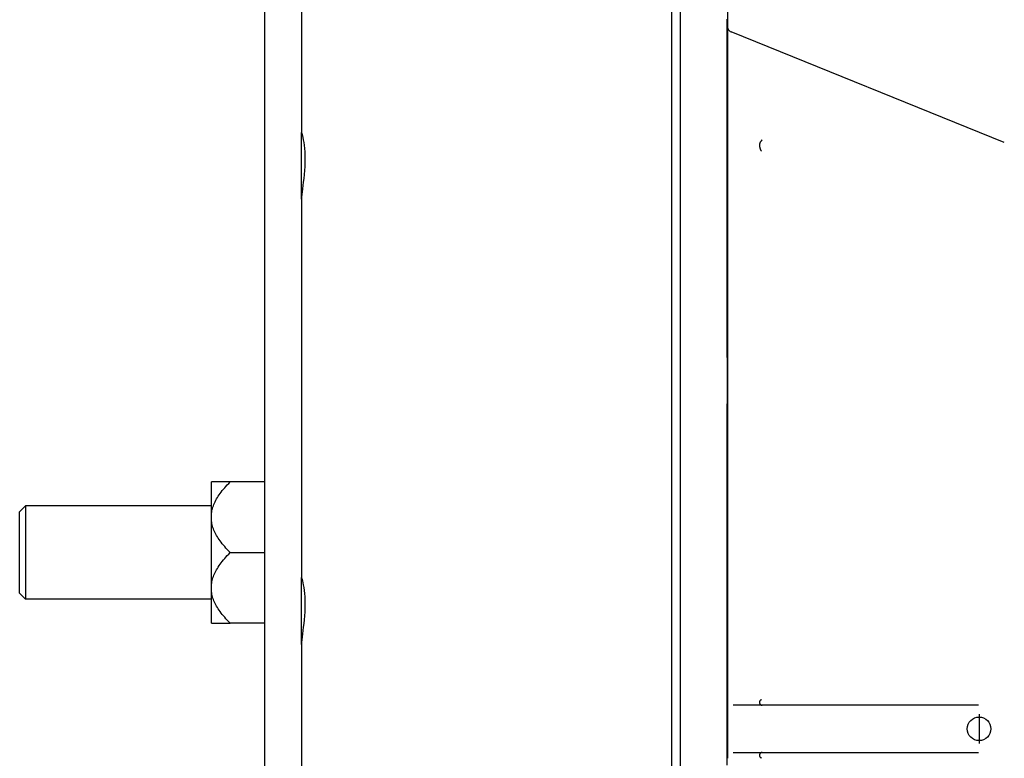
# Model space of a CAD drawing. Header units: inches. Extents: x -386 to 4171, y -551 to 959.
# Tile 3 of 14: x 373 to 540, y 29 to 154. Entities that reach past the tile are written whole.
import ezdxf

# ---------------------------------------------------------------- set-up
doc = ezdxf.new("R2010")
doc.units = ezdxf.units.IN
doc.header["$LTSCALE"] = 4
doc.header["$MEASUREMENT"] = 0
doc.layers.add('DETAIL', color=2, linetype='Continuous')
doc.layers.add('ORIGIN', color=6, linetype='Continuous')

msp = doc.modelspace()

# ---------------------------------------------------------------- linework, layer by layer
at = {"layer": 'DETAIL'}
for p, q in [((483.47, 181.64), (483.47, 12.34)), ((484.93, 177.68), (484.93, 8.38)), ((420.74, 167.26), (420.74, 135.14)), ((492.93, 165.51), (492.93, 153.03)), ((414.47, 161.41), (414.47, 16.11)), ((539.89, 133.43), (493.55, 152.18)), ((492.93, 143.42), (492.93, 138.49)), ((492.93, 138.49), (492.93, 39)), ((420.74, 123.79), (420.74, 135.14)), ((420.74, 123.79), (420.74, 59.66)), ((405.44, 70.27), (405.44, 75.89)), ((408.64, 75.89), (405.44, 75.89)), ((414.47, 75.89), (408.64, 75.89)), ((372.94, 70.79), (373.94, 71.79)), ((373.94, 71.79), (373.94, 55.99)), ((405.44, 71.79), (373.94, 71.79)), ((372.94, 56.99), (372.94, 70.79)), ((405.44, 69.51), (405.44, 70.27)), ((405.44, 58.27), (405.44, 69.51)), ((408.64, 63.89), (414.47, 63.89)), ((420.74, 48.3), (420.74, 59.66)), ((372.94, 56.99), (373.94, 55.99)), ((405.44, 57.51), (405.44, 58.27)), ((405.44, 51.9), (405.44, 57.51)), ((405.44, 55.99), (373.94, 55.99)), ((405.44, 51.9), (408.64, 51.9)), ((414.47, 51.9), (408.64, 51.9)), ((420.74, 48.3), (420.74, 16.3)), ((492.93, 39), (492.93, 39)), ((535.53, 38), (493.93, 38)), ((492.93, 29), (492.93, 29)), ((493.93, 30), (535.53, 30))]:
    msp.add_line(p, q, dxfattribs=at)
at = {"layer": 'DETAIL', "flags": 128}
for points in [[(492.92, 27.84), (492.92, 29.79), (492.92, 31.73), (492.92, 33.68), (492.92, 35.62), (492.92, 37.57), (492.92, 39.52), (492.92, 41.46), (492.92, 43.41), (492.92, 45.35), (492.92, 47.3), (492.92, 49.25), (492.92, 51.19), (492.92, 53.14), (492.92, 55.08), (492.92, 57.03), (492.92, 58.98), (492.92, 60.92), (492.92, 62.87), (492.92, 64.81), (492.92, 66.76), (492.92, 68.71), (492.92, 70.65), (492.92, 72.6), (492.92, 74.54), (492.92, 76.49), (492.92, 78.44), (492.92, 80.38), (492.92, 82.33), (492.92, 84.27), (492.92, 86.22), (492.92, 88.16), (492.93, 90.11), (492.93, 92.06), (492.93, 94), (492.93, 95.95), (492.92, 97.89), (492.92, 99.84), (492.92, 101.79), (492.92, 103.73), (492.92, 105.68), (492.92, 107.62), (492.92, 109.57), (492.92, 111.52), (492.92, 113.46), (492.92, 115.41), (492.92, 117.35), (492.92, 119.3), (492.92, 121.25), (492.92, 123.19), (492.92, 125.14), (492.92, 127.08), (492.92, 129.03), (492.92, 130.98), (492.92, 132.92), (492.92, 134.87), (492.92, 136.81), (492.92, 138.76), (492.92, 140.71), (492.92, 142.65), (492.92, 144.6), (492.92, 146.54), (492.92, 148.49), (492.92, 150.44), (492.92, 152.38), (492.92, 154.33)], [(492.93, 152), (492.93, 152.35), (492.93, 152.64), (492.93, 152.86), (492.93, 153.02), (492.93, 153.1), (492.93, 153.09), (492.93, 152.99), (492.93, 152.8), (492.93, 152.48), (492.93, 152.06), (492.93, 151.54), (492.93, 150.95), (492.93, 150.29), (492.93, 149.58), (492.93, 148.84), (492.93, 148.1), (492.93, 147.38), (492.93, 146.68), (492.93, 146.02), (492.93, 145.4), (492.93, 144.82), (492.93, 144.3), (492.93, 143.84), (492.93, 143.42)], [(492.93, 153.1), (492.93, 153.09), (492.93, 153.07), (492.93, 152.99), (492.95, 152.91), (492.99, 152.75), (493.06, 152.6), (493.16, 152.47), (493.27, 152.35), (493.4, 152.25), (493.55, 152.18)], [(420.74, 135.14), (420.75, 135.1), (420.78, 134.99), (420.83, 134.8), (420.89, 134.55), (420.96, 134.25), (421.03, 133.88), (421.1, 133.45), (421.17, 132.96), (421.23, 132.42), (421.27, 131.84), (421.3, 131.24), (421.31, 130.63), (421.3, 129.99), (421.27, 129.33), (421.23, 128.66), (421.17, 128), (421.1, 127.34), (421.03, 126.72), (420.96, 126.13), (420.89, 125.59), (420.83, 125.07), (420.78, 124.59), (420.75, 124.16), (420.74, 123.79)], [(498.86, 133.87), (498.8, 133.83), (498.75, 133.79), (498.69, 133.74), (498.64, 133.68), (498.59, 133.62), (498.55, 133.56), (498.51, 133.49), (498.47, 133.42), (498.44, 133.35), (498.42, 133.27), (498.4, 133.19), (498.38, 133.11), (498.37, 133.03), (498.37, 132.95), (498.37, 132.87), (498.38, 132.79), (498.39, 132.71), (498.41, 132.63), (498.43, 132.55), (498.46, 132.47), (498.49, 132.39), (498.52, 132.32), (498.56, 132.25), (498.6, 132.19)], [(498.74, 131.94), (498.74, 131.95), (498.74, 131.95), (498.73, 131.96), (498.73, 131.97), (498.73, 131.97), (498.72, 131.98), (498.72, 131.99), (498.71, 132), (498.7, 132.02), (498.7, 132.03), (498.69, 132.04), (498.68, 132.05), (498.67, 132.07), (498.66, 132.08), (498.66, 132.09), (498.65, 132.1), (498.64, 132.11), (498.64, 132.12), (498.63, 132.13), (498.62, 132.15), (498.62, 132.16), (498.61, 132.17), (498.6, 132.18), (498.6, 132.19)], [(405.44, 70.27), (405.47, 70.49), (405.5, 70.72), (405.54, 70.94), (405.59, 71.17), (405.65, 71.39), (405.72, 71.61), (405.79, 71.84), (405.88, 72.06), (405.98, 72.29), (406.09, 72.52), (406.2, 72.75), (406.33, 72.98), (406.46, 73.21), (406.61, 73.44), (406.77, 73.67), (406.93, 73.91), (407.11, 74.15), (407.3, 74.39), (407.49, 74.63), (407.7, 74.88), (407.92, 75.12), (408.15, 75.37), (408.39, 75.63), (408.64, 75.89)], [(408.64, 63.89), (408.39, 64.15), (408.15, 64.4), (407.92, 64.65), (407.7, 64.9), (407.49, 65.15), (407.3, 65.39), (407.11, 65.63), (406.93, 65.87), (406.77, 66.1), (406.61, 66.34), (406.46, 66.57), (406.33, 66.8), (406.2, 67.03), (406.09, 67.26), (405.98, 67.49), (405.88, 67.71), (405.79, 67.94), (405.72, 68.16), (405.65, 68.39), (405.59, 68.61), (405.54, 68.84), (405.5, 69.06), (405.47, 69.28), (405.44, 69.51)], [(405.44, 58.27), (405.47, 58.5), (405.5, 58.72), (405.54, 58.95), (405.59, 59.17), (405.65, 59.39), (405.72, 59.62), (405.79, 59.84), (405.88, 60.07), (405.98, 60.3), (406.09, 60.52), (406.2, 60.75), (406.33, 60.98), (406.46, 61.21), (406.61, 61.44), (406.77, 61.68), (406.93, 61.91), (407.11, 62.15), (407.3, 62.39), (407.49, 62.64), (407.7, 62.88), (407.92, 63.13), (408.15, 63.38), (408.39, 63.63), (408.64, 63.89)], [(420.74, 59.66), (420.75, 59.62), (420.78, 59.5), (420.83, 59.32), (420.89, 59.07), (420.96, 58.77), (421.03, 58.4), (421.1, 57.97), (421.17, 57.48), (421.23, 56.94), (421.27, 56.36), (421.3, 55.76), (421.31, 55.14), (421.3, 54.51), (421.27, 53.85), (421.23, 53.18), (421.17, 52.51), (421.1, 51.86), (421.03, 51.23), (420.96, 50.65), (420.89, 50.11), (420.83, 49.59), (420.78, 49.1), (420.75, 48.67), (420.74, 48.3)], [(408.64, 51.9), (408.39, 52.15), (408.15, 52.41), (407.92, 52.66), (407.7, 52.91), (407.49, 53.15), (407.3, 53.4), (407.11, 53.64), (406.93, 53.87), (406.77, 54.11), (406.61, 54.34), (406.46, 54.58), (406.33, 54.81), (406.2, 55.04), (406.09, 55.27), (405.98, 55.49), (405.88, 55.72), (405.79, 55.94), (405.72, 56.17), (405.65, 56.39), (405.59, 56.62), (405.54, 56.84), (405.5, 57.07), (405.47, 57.29), (405.44, 57.51)], [(492.93, 39), (492.93, 38.97), (492.93, 38.86), (492.93, 38.69), (492.93, 38.45), (492.93, 38.13), (492.93, 37.74), (492.93, 37.28), (492.93, 36.74), (492.93, 36.12), (492.93, 35.45), (492.93, 34.73), (492.93, 33.99), (492.93, 33.26), (492.93, 32.54), (492.93, 31.87), (492.93, 31.27), (492.93, 30.73), (492.93, 30.27), (492.93, 29.88), (492.93, 29.56), (492.93, 29.31), (492.93, 29.14), (492.93, 29.04), (492.93, 29)], [(498.6, 38.89), (498.56, 38.87), (498.52, 38.84), (498.49, 38.81), (498.46, 38.77), (498.43, 38.73), (498.41, 38.68), (498.39, 38.64), (498.38, 38.59), (498.37, 38.54), (498.37, 38.48), (498.37, 38.43), (498.38, 38.38), (498.4, 38.33), (498.42, 38.28), (498.44, 38.23), (498.47, 38.19), (498.51, 38.15), (498.55, 38.11), (498.59, 38.08), (498.64, 38.05), (498.69, 38.03), (498.75, 38.01), (498.8, 38), (498.86, 38)], [(498.6, 38.89), (498.6, 38.9), (498.61, 38.9), (498.62, 38.9), (498.62, 38.91), (498.63, 38.91), (498.64, 38.92), (498.65, 38.92), (498.65, 38.92), (498.66, 38.93), (498.67, 38.93), (498.67, 38.94), (498.68, 38.94), (498.69, 38.94), (498.69, 38.95), (498.7, 38.95), (498.7, 38.95), (498.71, 38.96), (498.72, 38.96), (498.72, 38.97), (498.73, 38.97), (498.73, 38.98), (498.74, 38.98), (498.74, 38.98), (498.74, 38.99)], [(498.86, 30), (498.8, 30), (498.75, 29.99), (498.69, 29.97), (498.64, 29.95), (498.59, 29.92), (498.55, 29.89), (498.51, 29.85), (498.47, 29.81), (498.44, 29.77), (498.42, 29.72), (498.4, 29.67), (498.38, 29.62), (498.37, 29.57), (498.37, 29.52), (498.37, 29.47), (498.38, 29.42), (498.39, 29.37), (498.41, 29.32), (498.43, 29.27), (498.46, 29.23), (498.49, 29.19), (498.52, 29.16), (498.56, 29.13), (498.6, 29.11)], [(498.74, 29.01), (498.74, 29.02), (498.74, 29.02), (498.73, 29.02), (498.73, 29.03), (498.73, 29.03), (498.72, 29.04), (498.72, 29.04), (498.71, 29.04), (498.7, 29.05), (498.7, 29.05), (498.69, 29.06), (498.68, 29.06), (498.67, 29.07), (498.66, 29.07), (498.66, 29.08), (498.65, 29.08), (498.64, 29.08), (498.64, 29.09), (498.63, 29.09), (498.62, 29.09), (498.62, 29.1), (498.61, 29.1), (498.6, 29.11), (498.6, 29.11)]]:
    msp.add_lwpolyline(points, dxfattribs=at)
at = {"layer": 'ORIGIN'}
msp.add_line((535.61, 36.5), (535.61, 31.5), dxfattribs=at)
msp.add_circle((535.61, 34), 2, dxfattribs=at)

doc.saveas('drawing.dxf')
